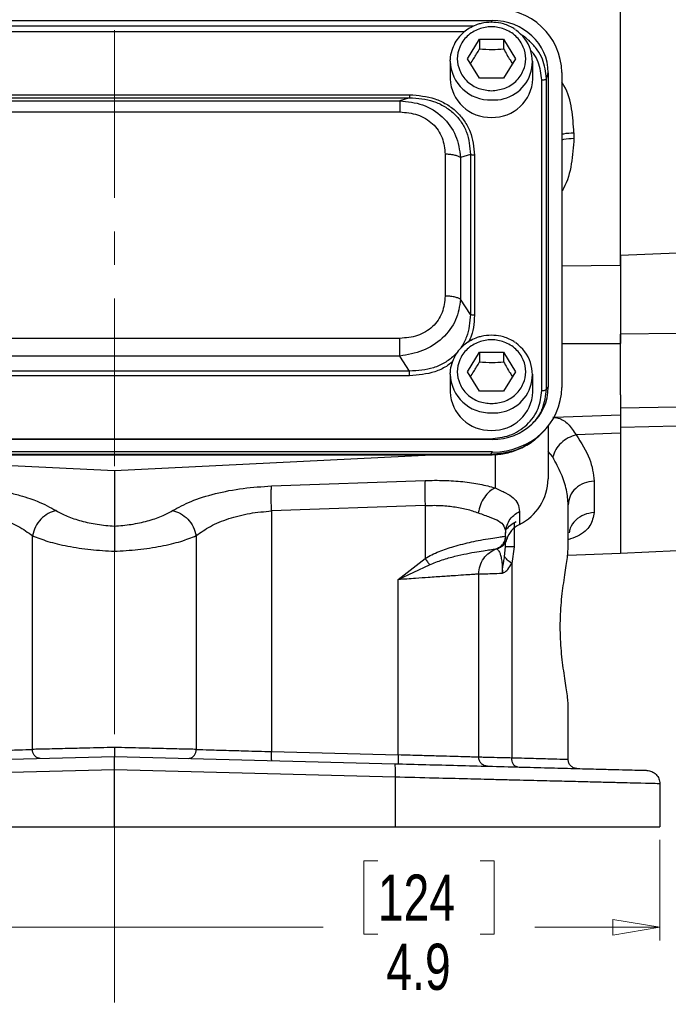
# Model space of a CAD drawing. Header units: inches. Extents: x 0.6 to 16.3, y 0.2 to 11.5.
# Tile 12 of 17: x 12.1 to 14.1, y 4.3 to 7.2. Entities that reach past the tile are written whole.
import ezdxf

# ---------------------------------------------------------------- set-up
doc = ezdxf.new("R2010")
doc.units = ezdxf.units.IN
doc.header["$MEASUREMENT"] = 0
doc.linetypes.add('CENTERX2', pattern=[0.8, 0.5, -0.1, 0.1, -0.1])
doc.styles.add('SLDTEXTSTYLE0', font='TXT', dxfattribs={"width": 0.75})
doc.dimstyles.new('SLDDIMSTYLE1', dxfattribs={"dimtxt": 0.137795, "dimasz": 0.14, "dimexe": 0, "dimexo": 0.0625, "dimgap": 0.034449, "dimtad": 0, "dimdec": 1, "dimlfac": 1.5, "dimrnd": 1e-09, "dimzin": 12, "dimdsep": 46, "dimtxsty": 'SLDTEXTSTYLE0', "dimblk1": 'CLOSED', "dimblk2": 'CLOSED', "dimsah": 1, "dimcen": 0.09, "dimadec": 0, "dimazin": 3, "dimtfac": 1, "dimtdec": 1, "dimtofl": 0, "dimtmove": 0, "dimatfit": 3, "dimldrblk": 'CLOSED', "dimfxl": 0, "dimfrac": 2, "dimtolj": 1, "dimtzin": 12, "dimarcsym": 0})

# ---------------------------------------------------------------- blocks, each defined once
blk = doc.blocks.new('_Closed')
at = {"color": 0, "linetype": 'ByBlock', "lineweight": -2}
for p, q in [((-1, 0.166667), (0, 0)), ((-1, 0.166667), (-1, -0.166667)), ((0, 0), (-1, -0.166667)), ((0, 0), (-1, 0))]:
    blk.add_line(p, q, dxfattribs=at)
blk = doc.blocks.new('_D_11')
at = {"color": 7, "linetype": 'Continuous', "lineweight": 0}
for p, q in [((10.8034, 4.7652), (10.8034, 4.465)), ((14.0567, 4.7652), (14.0567, 4.465)), ((13.2155, 4.7029), (13.1735, 4.7029)), ((13.1735, 4.7029), (13.1735, 4.4841)), ((13.5209, 4.7029), (13.5629, 4.7029)), ((13.5629, 4.7029), (13.5629, 4.4841)), ((10.8034, 4.5044), (13.0526, 4.5044)), ((14.0567, 4.5044), (13.6837, 4.5044)), ((13.1735, 4.4841), (13.2155, 4.4841)), ((13.5629, 4.4841), (13.5209, 4.4841))]:
    blk.add_line(p, q, dxfattribs=at)
at = {"color": 7, "linetype": 'Continuous', "lineweight": 18, "xscale": 0.14, "yscale": 0.14, "rotation": 180.0000000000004}
blk.add_blockref('_Closed', (10.8034, 4.5044, 0.2998), dxfattribs=at)
at = {"color": 7, "linetype": 'Continuous', "lineweight": 18, "xscale": 0.14, "yscale": 0.14}
blk.add_blockref('_Closed', (14.0567, 4.5044, 0.2998), dxfattribs=at)
at = {"color": 7, "linetype": 'Continuous', "lineweight": 18, "char_height": 0.1378, "attachment_point": 1, "style": 'SLDTEXTSTYLE0'}
for s, insert in [('124', (13.2155, 4.6618)), ('4.9', (13.2409, 4.4556))]:
    blk.add_mtext(s, dxfattribs=dict(at, insert=insert))

msp = doc.modelspace()

# ---------------------------------------------------------------- linework, layer by layer
at = {"color": 7, "linetype": 'CENTERX2', "lineweight": 18}
for p, q in [((12.43, 4.2801), (12.43, 10.2084)), ((12.43, 5.6261), (12.43, 4.2801))]:
    msp.add_line(p, q, dxfattribs=at)
at = {"color": 7, "linetype": 'Continuous', "lineweight": 25}
for p, q in [((13.9397, 6.4793), (13.9397, 8.7626)), ((11.3027, 7.2094), (13.5567, 7.2094)), ((13.4827, 7.0953), (13.5187, 7.1535)), ((13.5187, 7.1535), (13.5907, 7.1535)), ((13.5187, 7.1535), (13.5187, 7.1248)), ((13.5907, 7.1535), (13.6267, 7.0953)), ((13.5907, 7.1535), (13.5907, 7.1248)), ((13.4314, 7.0876), (13.4314, 7.092)), ((13.4314, 7.0876), (13.4314, 7.0355)), ((13.5187, 7.037), (13.4827, 7.0953)), ((13.6267, 7.0953), (13.5907, 7.037)), ((13.678, 7.0355), (13.678, 7.0876)), ((13.7184, 7.0362), (13.7241, 7.0531)), ((13.7241, 7.0531), (13.7241, 6.1159)), ((13.764, 7.0543), (13.764, 6.1148)), ((13.5907, 7.037), (13.5187, 7.037)), ((13.7046, 6.1055), (13.7046, 7.032)), ((13.7184, 6.1096), (13.7184, 7.0362)), ((11.549, 6.988), (13.3104, 6.988)), ((11.549, 6.9792), (13.3104, 6.9792)), ((11.5781, 6.9701), (13.2813, 6.9701)), ((13.3104, 6.9792), (13.2813, 6.9701)), ((11.5781, 6.9365), (13.2813, 6.9365)), ((13.8006, 6.8743), (13.8006, 6.858)), ((13.4164, 6.8104), (13.4164, 6.3873)), ((13.4916, 6.8099), (13.4626, 6.8008)), ((13.4626, 6.8008), (13.4626, 6.3777)), ((13.4916, 6.8099), (13.4916, 6.3326)), ((13.5038, 6.8074), (13.5038, 6.3301)), ((13.9397, 6.5097), (14.1081, 6.5163)), ((13.4916, 6.3326), (13.4626, 6.3777)), ((13.2813, 6.2612), (11.5781, 6.2612)), ((14.107, 6.2758), (13.9397, 6.2736)), ((13.9397, 6.0924), (13.9397, 6.2736)), ((13.2813, 6.2085), (11.5781, 6.2085)), ((13.3104, 6.1633), (13.2813, 6.2085)), ((13.4827, 6.1617), (13.5187, 6.2199)), ((13.5187, 6.2199), (13.5907, 6.2199)), ((13.5187, 6.2199), (13.5187, 6.1912)), ((13.5907, 6.2199), (13.6267, 6.1617)), ((13.5907, 6.2199), (13.5907, 6.1912)), ((13.3104, 6.1633), (11.549, 6.1633)), ((13.3104, 6.1495), (11.549, 6.1495)), ((13.4314, 6.154), (13.4314, 6.1584)), ((13.4314, 6.154), (13.4314, 6.102)), ((13.5187, 6.1035), (13.4827, 6.1617)), ((13.6267, 6.1617), (13.5907, 6.1035)), ((13.678, 6.102), (13.678, 6.154)), ((13.7184, 6.1096), (13.7241, 6.1159)), ((13.5907, 6.1035), (13.5187, 6.1035)), ((13.9397, 6.0924), (13.9397, 6.0331)), ((13.9397, 6.0543), (14.107, 6.0573)), ((13.7413, 6.0262), (13.9397, 6.0331)), ((13.7234, 5.9992), (13.7234, 5.8418)), ((14.1081, 5.9998), (13.9397, 5.9956)), ((13.9397, 5.9956), (13.9397, 5.9765)), ((13.7076, 5.9813), (13.7152, 5.9896)), ((13.9397, 5.978), (13.807, 5.9733)), ((13.9397, 5.978), (13.9397, 5.6203)), ((13.5567, 5.9596), (11.3027, 5.9596)), ((11.3084, 5.962), (13.5509, 5.962)), ((13.5579, 5.9223), (11.3015, 5.9223)), ((13.5509, 5.9147), (11.3084, 5.9147)), ((11.3084, 5.9137), (13.5509, 5.9137)), ((11.4828, 5.9137), (12.43, 5.8674)), ((12.43, 5.8674), (13.3772, 5.9137)), ((13.5579, 5.9223), (13.5509, 5.9147)), ((12.43, 5.8674), (12.43, 5.701)), ((12.8987, 5.8209), (13.3566, 5.8374)), ((13.8606, 5.8356), (13.8606, 5.7416)), ((13.3566, 5.7628), (12.8987, 5.7463)), ((13.3566, 5.7628), (13.3566, 5.605)), ((13.7834, 5.6363), (13.7834, 5.7643)), ((12.8987, 5.7463), (12.8987, 5.0286)), ((13.6378, 5.745), (13.6378, 5.7058)), ((12.1856, 5.0351), (12.1856, 5.6727)), ((12.6744, 5.6727), (12.6744, 5.0351)), ((13.5967, 5.6713), (13.5966, 5.6713)), ((13.5967, 5.6713), (13.5967, 5.6797)), ((13.5967, 5.669), (13.5967, 5.6713)), ((13.5939, 5.6103), (13.5967, 5.6393)), ((13.5967, 5.6393), (13.5967, 5.6564)), ((13.6224, 5.6393), (13.6153, 5.5899)), ((13.57, 5.6336), (13.57, 5.6336)), ((13.5718, 5.6342), (13.574, 5.6349)), ((13.574, 5.6349), (13.5748, 5.6351)), ((13.5748, 5.6351), (13.5767, 5.6358)), ((13.5767, 5.6358), (13.5767, 5.6362)), ((13.7819, 5.6148), (13.9397, 5.6203)), ((13.9397, 5.6209), (14.1081, 5.6283)), ((13.2766, 5.5416), (13.3566, 5.605)), ((13.2766, 5.5416), (13.3698, 5.586)), ((13.6153, 5.5899), (13.6153, 5.0094)), ((13.5167, 5.0117), (13.5167, 5.5582)), ((13.2766, 5.0187), (13.2766, 5.5416)), ((13.7834, 5.0047), (13.7834, 5.1661)), ((12.8987, 5.0286), (13.2766, 5.0187)), ((11.5941, 4.9923), (12.43, 5.0142)), ((12.43, 5.0142), (13.2659, 4.9923)), ((12.43, 4.9742), (11.5931, 4.9523)), ((13.267, 4.9523), (12.43, 4.9742)), ((12.43, 4.8045), (12.43, 4.9742)), ((13.267, 4.9523), (13.267, 4.8045)), ((14.0567, 4.9326), (14.0567, 4.8045)), ((11.5931, 4.8045), (12.43, 4.8045)), ((12.43, 4.8045), (13.267, 4.8045)), ((13.267, 4.8045), (14.0567, 4.8045))]:
    msp.add_line(p, q, dxfattribs=at)
at = {"color": 8, "linetype": 'Continuous', "lineweight": 25}
for p, q in [((13.5548, 7.2039), (13.5567, 7.2094)), ((13.5018, 7.1925), (11.3577, 7.1925)), ((13.474, 7.1755), (11.3844, 7.1755)), ((13.764, 6.4775), (13.9397, 6.4793)), ((13.764, 6.2458), (13.9397, 6.2458)), ((13.5509, 5.9144), (13.5509, 5.9147)), ((13.5654, 5.9152), (13.5654, 5.8153)), ((13.7372, 5.9077), (13.7234, 5.9241)), ((13.6224, 5.7113), (13.6224, 5.6393)), ((13.6001, 5.6622), (13.5998, 5.6629))]:
    msp.add_line(p, q, dxfattribs=at)
at = {"color": 7, "linetype": 'Continuous', "lineweight": 25}
for centre, radius, start, end in [((13.5621, 7.0867), 0.1144, 266.2876, 55.5375), ((13.5507, 7.0398), 0.1194, 182.035, 271.8998), ((13.5586, 7.0398), 0.1194, 268.1002, 357.965), ((13.5621, 6.1531), 0.1144, 266.2876, 55.5375), ((13.5507, 6.1062), 0.1194, 182.035, 271.8998), ((13.5586, 6.1062), 0.1194, 268.1002, 357.965), ((13.569, 5.844), 0.1543, 296.448, 359.1655), ((13.6721, 5.6381), 0.0759, 116.9064, 161.5208)]:
    msp.add_arc(centre, radius, start, end, dxfattribs=at)
at = {"color": 8, "linetype": 'Continuous', "lineweight": 25}
for centre in [(13.5507, 7.0919), (13.5507, 6.1583)]:
    msp.add_arc(centre, 0.1194, 182.035, 271.8998, dxfattribs=at)
at = {"color": 7, "linetype": 'Continuous', "lineweight": 25}
for centre, major_axis, start_param, end_param in [((13.5514, 7.0483), (0.2087, 0.0437), 6.091166, 7.631805), ((13.5514, 7.0483), (0.1694, 0.0355), 6.091166, 7.631805), ((13.5514, 6.1207), (0.1694, -0.0355), 4.934566, 6.475204), ((13.5514, 6.1207), (0.2087, -0.0437), 4.934566, 6.475204)]:
    msp.add_ellipse(centre, major_axis=major_axis, ratio=0.927683, start_param=start_param, end_param=end_param, dxfattribs=at)
for points, knots in [([(13.5547, 7.2042), (13.5444, 7.2035), (13.5299, 7.2026), (13.5096, 7.1965), (13.493, 7.1892), (13.475, 7.1774), (13.4586, 7.1619), (13.4447, 7.1424), (13.4354, 7.1194), (13.4309, 7.102), (13.4316, 7.0927), (13.4317, 7.0921)], [0, 0, 0, 0, 0.164158, 0.230072, 0.339584, 0.453897, 0.577369, 0.707803, 0.844973, 0.989341, 1, 1, 1, 1]), ([(13.6259, 7.1821), (13.6227, 7.1844), (13.6145, 7.1903), (13.5996, 7.1965), (13.5792, 7.2027), (13.564, 7.2036), (13.5547, 7.2042)], [0, 0, 0, 0, 0.1565897, 0.4050714, 0.6338536, 1, 1, 1, 1]), ([(13.5547, 7), (13.5419, 7.0013), (13.5221, 7.0033), (13.4984, 7.0151), (13.482, 7.0274), (13.4688, 7.0427), (13.4565, 7.0649), (13.4502, 7.0953), (13.4565, 7.1257), (13.4688, 7.1478), (13.482, 7.1631), (13.4984, 7.1754), (13.5221, 7.1869), (13.5547, 7.1928), (13.5873, 7.1869), (13.611, 7.1754), (13.6273, 7.1631), (13.6406, 7.1478), (13.6529, 7.1257), (13.6591, 7.0953), (13.6529, 7.0649), (13.6406, 7.0427), (13.6273, 7.0274), (13.611, 7.0151), (13.5873, 7.0033), (13.5675, 7.0013), (13.5547, 7)], [0, 0, 0, 0, 0.059864, 0.09209, 0.125, 0.15791, 0.190136, 0.25, 0.309864, 0.34209, 0.375, 0.40791, 0.440136, 0.5, 0.559864, 0.59209, 0.625, 0.65791, 0.690136, 0.75, 0.809864, 0.84209, 0.875, 0.90791, 0.940136, 1, 1, 1, 1]), ([(13.4918, 7.0805), (13.4952, 7.0854), (13.5042, 7.0986), (13.5131, 7.1148), (13.5187, 7.1248)], [0, 0, 0, 0, 0.376375, 1, 1, 1, 1]), ([(13.5187, 7.1248), (13.5315, 7.1238), (13.5556, 7.1218), (13.5795, 7.1239), (13.5907, 7.1248)], [0, 0, 0, 0, 0.534747, 1, 1, 1, 1]), ([(13.5907, 7.1248), (13.5971, 7.1132), (13.6061, 7.0971), (13.615, 7.0841), (13.6175, 7.0804)], [0, 0, 0, 0, 0.718831, 1, 1, 1, 1]), ([(13.2813, 6.9701), (13.3044, 6.9676), (13.3511, 6.9626), (13.411, 6.9247), (13.4523, 6.8681), (13.4592, 6.8231), (13.4626, 6.8008)], [0, 0, 0, 0, 0.247517, 0.5, 0.752483, 1, 1, 1, 1]), ([(13.3104, 6.988), (13.3361, 6.9859), (13.3747, 6.9827), (13.4207, 6.9609), (13.4508, 6.9385), (13.4747, 6.9104), (13.498, 6.8675), (13.5015, 6.8314), (13.5038, 6.8074)], [0, 0, 0, 0, 0.250072, 0.375279, 0.5, 0.624721, 0.749928, 1, 1, 1, 1]), ([(13.3104, 6.9792), (13.3347, 6.9773), (13.3713, 6.9745), (13.4149, 6.954), (13.4431, 6.9332), (13.4654, 6.9069), (13.4871, 6.8664), (13.4898, 6.8325), (13.4916, 6.8099)], [0, 0, 0, 0, 0.251011, 0.37739, 0.5, 0.622613, 0.748989, 1, 1, 1, 1]), ([(13.2813, 6.9365), (13.2993, 6.935), (13.3263, 6.9328), (13.3584, 6.9176), (13.3794, 6.902), (13.3961, 6.8824), (13.4124, 6.8524), (13.4148, 6.8272), (13.4164, 6.8104)], [0, 0, 0, 0, 0.250062, 0.37621, 0.5, 0.623853, 0.749938, 1, 1, 1, 1]), ([(13.9397, 6.5097), (13.9397, 6.4938), (13.9397, 6.4617), (13.9397, 6.4083), (13.9397, 6.3525), (13.9397, 6.3073), (13.9397, 6.281), (13.9397, 6.2736)], [0, 0, 0, 0, 0.224019, 0.454541, 0.678559, 0.909062, 1, 1, 1, 1]), ([(13.9397, 6.4793), (13.9397, 6.4619), (13.9397, 6.427), (13.9397, 6.3683), (13.9397, 6.3072), (13.9397, 6.2663), (13.9397, 6.2458)], [0, 0, 0, 0, 0.25, 0.5, 0.75, 1, 1, 1, 1]), ([(13.4164, 6.3873), (13.4148, 6.3705), (13.4124, 6.3453), (13.3961, 6.3153), (13.3794, 6.2957), (13.3584, 6.2801), (13.3263, 6.2649), (13.2993, 6.2627), (13.2813, 6.2612)], [0, 0, 0, 0, 0.250062, 0.37621, 0.5, 0.623853, 0.749938, 1, 1, 1, 1]), ([(13.4626, 6.3777), (13.4592, 6.3568), (13.4523, 6.3147), (13.411, 6.2594), (13.3511, 6.2202), (13.3044, 6.2124), (13.2813, 6.2085)], [0, 0, 0, 0, 0.247517, 0.5, 0.752483, 1, 1, 1, 1]), ([(13.4916, 6.3326), (13.4898, 6.3096), (13.4871, 6.2752), (13.4654, 6.2344), (13.4431, 6.208), (13.4149, 6.1872), (13.3713, 6.1671), (13.3347, 6.1648), (13.3104, 6.1633)], [0, 0, 0, 0, 0.251011, 0.37739, 0.5, 0.622613, 0.748989, 1, 1, 1, 1]), ([(13.5547, 6.2706), (13.5444, 6.2699), (13.5299, 6.269), (13.5096, 6.2629), (13.493, 6.2557), (13.475, 6.2439), (13.4586, 6.2283), (13.4447, 6.2088), (13.4354, 6.1858), (13.4309, 6.1684), (13.4316, 6.1592), (13.4317, 6.1585)], [0, 0, 0, 0, 0.164158, 0.2300718, 0.3395843, 0.4538968, 0.5773688, 0.7078033, 0.8449732, 0.9893411, 1, 1, 1, 1]), ([(13.5547, 6.0665), (13.5419, 6.0677), (13.5221, 6.0697), (13.4984, 6.0816), (13.482, 6.0938), (13.4688, 6.1091), (13.4565, 6.1313), (13.4502, 6.1617), (13.4565, 6.1921), (13.4688, 6.2143), (13.482, 6.2295), (13.4984, 6.2419), (13.5221, 6.2534), (13.5547, 6.2592), (13.5873, 6.2534), (13.611, 6.2419), (13.6273, 6.2295), (13.6406, 6.2143), (13.6529, 6.1921), (13.6591, 6.1617), (13.6529, 6.1313), (13.6406, 6.1091), (13.6273, 6.0938), (13.611, 6.0816), (13.5873, 6.0697), (13.5675, 6.0677), (13.5547, 6.0665)], [0, 0, 0, 0, 0.0598642, 0.0920902, 0.125, 0.1579098, 0.1901358, 0.25, 0.3098642, 0.3420902, 0.375, 0.4079098, 0.4401358, 0.5, 0.5598642, 0.5920902, 0.625, 0.6579098, 0.6901358, 0.75, 0.8098642, 0.8420902, 0.875, 0.9079098, 0.9401358, 1, 1, 1, 1]), ([(13.6259, 6.2485), (13.6227, 6.2508), (13.6145, 6.2567), (13.5996, 6.2629), (13.5792, 6.2692), (13.564, 6.27), (13.5547, 6.2706)], [0, 0, 0, 0, 0.15659, 0.405071, 0.633854, 1, 1, 1, 1]), ([(13.4918, 6.1469), (13.4952, 6.1518), (13.5042, 6.1651), (13.5131, 6.1812), (13.5187, 6.1912)], [0, 0, 0, 0, 0.376375, 1, 1, 1, 1]), ([(13.5187, 6.1912), (13.5315, 6.1902), (13.5556, 6.1882), (13.5795, 6.1903), (13.5907, 6.1912)], [0, 0, 0, 0, 0.534747, 1, 1, 1, 1]), ([(13.5907, 6.1912), (13.5971, 6.1796), (13.6061, 6.1635), (13.615, 6.1505), (13.6175, 6.1468)], [0, 0, 0, 0, 0.718831, 1, 1, 1, 1]), ([(13.5509, 5.962), (13.5704, 5.9639), (13.6003, 5.9668), (13.6361, 5.9846), (13.6607, 6.003), (13.6804, 6.0259), (13.6994, 6.0594), (13.7025, 6.0873), (13.7046, 6.1055)], [0, 0, 0, 0, 0.240853, 0.369278, 0.5, 0.630722, 0.759147, 1, 1, 1, 1]), ([(13.9397, 6.0367), (13.9397, 6.0369), (13.9397, 6.0381), (13.9397, 6.0293), (13.9397, 6.0106), (13.9397, 5.9889), (13.9397, 5.978)], [0, 0, 0, 0, 0.0550248, 0.3700167, 0.6850077, 1, 1, 1, 1]), ([(13.9397, 6.0331), (13.9397, 6.0254), (13.9397, 6.0147), (13.9397, 5.9999), (13.9397, 5.9956)], [0, 0, 0, 0, 0.713429, 1, 1, 1, 1]), ([(13.5509, 5.9138), (13.5651, 5.9146), (13.594, 5.9161), (13.6361, 5.9294), (13.6757, 5.9505), (13.697, 5.9711), (13.7077, 5.9815)], [0, 0, 0, 0, 0.240515, 0.489269, 0.743239, 1, 1, 1, 1]), ([(13.7035, 5.9781), (13.7012, 5.9754), (13.6903, 5.9624), (13.6646, 5.9447), (13.6172, 5.9205), (13.577, 5.917), (13.5509, 5.9147)], [0, 0, 0, 0, 0.064824, 0.305782, 0.550333, 1, 1, 1, 1]), ([(13.807, 5.9733), (13.7989, 5.9707), (13.7828, 5.9653), (13.7617, 5.9495), (13.7451, 5.9298), (13.7398, 5.915), (13.7372, 5.9077)], [0, 0, 0, 0, 0.249997, 0.499993, 0.749996, 1, 1, 1, 1]), ([(13.807, 5.9733), (13.8224, 5.9492), (13.8531, 5.901), (13.8581, 5.8574), (13.8606, 5.8356)], [0, 0, 0, 0, 0.5007518, 1, 1, 1, 1]), ([(13.7834, 5.7643), (13.7823, 5.7792), (13.7801, 5.8089), (13.7643, 5.8573), (13.7463, 5.8908), (13.7372, 5.9077)], [0, 0, 0, 0, 0.329707, 0.661662, 1, 1, 1, 1]), ([(11.9613, 5.8209), (11.9708, 5.8204), (11.9898, 5.8196), (12.0182, 5.8171), (12.0413, 5.8144), (12.0592, 5.8118), (12.0722, 5.8097), (12.0849, 5.8075), (12.0975, 5.8051), (12.1191, 5.8005), (12.1467, 5.7936), (12.1765, 5.7842), (12.2158, 5.7699), (12.239, 5.757), (12.2565, 5.7473)], [0, 0, 0, 0, 0.080191, 0.160755, 0.241533, 0.279738, 0.317885, 0.356041, 0.394274, 0.432648, 0.55699, 0.661672, 0.745679, 1, 1, 1, 1]), ([(12.6036, 5.7473), (12.6209, 5.7569), (12.6558, 5.7761), (12.7292, 5.7989), (12.812, 5.8153), (12.8703, 5.819), (12.8987, 5.8209)], [0, 0, 0, 0, 0.251919, 0.508037, 0.759698, 1, 1, 1, 1]), ([(13.3566, 5.8374), (13.3757, 5.8377), (13.4141, 5.8383), (13.4695, 5.8343), (13.5214, 5.827), (13.5508, 5.8192), (13.5654, 5.8153)], [0, 0, 0, 0, 0.246357, 0.496982, 0.74919, 1, 1, 1, 1]), ([(13.5654, 5.8153), (13.5596, 5.8121), (13.5479, 5.8057), (13.5328, 5.7877), (13.5209, 5.7655), (13.5172, 5.7489), (13.5153, 5.7407)], [0, 0, 0, 0, 0.250006, 0.499998, 0.750005, 1, 1, 1, 1]), ([(13.5654, 5.8153), (13.5763, 5.8102), (13.5988, 5.7999), (13.6209, 5.7859), (13.6353, 5.7686), (13.6369, 5.7529), (13.6378, 5.745)], [0, 0, 0, 0, 0.231639, 0.476918, 0.734744, 1, 1, 1, 1]), ([(13.3566, 5.7628), (13.3712, 5.7631), (13.4004, 5.7637), (13.4422, 5.7597), (13.4817, 5.7524), (13.5039, 5.7446), (13.5153, 5.7407)], [0, 0, 0, 0, 0.2463996, 0.4948313, 0.7420557, 1, 1, 1, 1]), ([(11.9613, 5.7463), (11.9831, 5.7444), (12.0276, 5.7406), (12.0902, 5.7243), (12.1459, 5.7016), (12.1723, 5.6824), (12.1856, 5.6727)], [0, 0, 0, 0, 0.237644, 0.48658, 0.739641, 1, 1, 1, 1]), ([(12.2565, 5.7473), (12.2484, 5.745), (12.2322, 5.7404), (12.2104, 5.7227), (12.1932, 5.6994), (12.1882, 5.6816), (12.1856, 5.6727)], [0, 0, 0, 0, 0.249994, 0.499977, 0.749985, 1, 1, 1, 1]), ([(12.2565, 5.7473), (12.2669, 5.7415), (12.2876, 5.73), (12.3303, 5.7161), (12.3783, 5.7057), (12.4128, 5.7025), (12.43, 5.701)], [0, 0, 0, 0, 0.2559, 0.507701, 0.75543, 1, 1, 1, 1]), ([(12.43, 5.701), (12.4469, 5.7025), (12.4815, 5.7056), (12.5298, 5.7161), (12.5726, 5.73), (12.5933, 5.7416), (12.6036, 5.7473)], [0, 0, 0, 0, 0.240965, 0.492289, 0.747829, 1, 1, 1, 1]), ([(12.6036, 5.7473), (12.6117, 5.745), (12.6279, 5.7404), (12.6496, 5.7227), (12.6668, 5.6994), (12.6719, 5.6816), (12.6744, 5.6727)], [0, 0, 0, 0, 0.249994, 0.499976, 0.749984, 1, 1, 1, 1]), ([(12.6744, 5.6727), (12.6875, 5.6822), (12.7139, 5.7014), (12.7695, 5.7242), (12.8325, 5.7406), (12.8771, 5.7444), (12.8987, 5.7463)], [0, 0, 0, 0, 0.25601, 0.513417, 0.763374, 1, 1, 1, 1]), ([(13.5153, 5.7407), (13.5274, 5.7363), (13.5517, 5.7275), (13.5774, 5.7171), (13.5939, 5.7028), (13.5957, 5.6875), (13.5967, 5.6797)], [0, 0, 0, 0, 0.247971, 0.49533, 0.745303, 1, 1, 1, 1]), ([(12.43, 5.701), (12.43, 5.6986), (12.43, 5.692), (12.43, 5.674), (12.43, 5.6497), (12.43, 5.6336), (12.43, 5.6261)], [0, 0, 0, 0, 0.172962, 0.499333, 0.767222, 1, 1, 1, 1]), ([(12.1856, 5.6727), (12.2001, 5.6669), (12.2293, 5.655), (12.2898, 5.6409), (12.3579, 5.6305), (12.4063, 5.6276), (12.43, 5.6261)], [0, 0, 0, 0, 0.249403, 0.504238, 0.757139, 1, 1, 1, 1]), ([(12.43, 5.6261), (12.4537, 5.6276), (12.5021, 5.6305), (12.5702, 5.6409), (12.6307, 5.655), (12.6599, 5.6669), (12.6744, 5.6727)], [0, 0, 0, 0, 0.242859, 0.495762, 0.750597, 1, 1, 1, 1]), ([(13.3566, 5.605), (13.3632, 5.6087), (13.3769, 5.6164), (13.3983, 5.6256), (13.4205, 5.6338), (13.4441, 5.6412), (13.4697, 5.6482), (13.4964, 5.6544), (13.525, 5.6601), (13.5535, 5.665), (13.577, 5.6685), (13.5928, 5.6707), (13.5954, 5.6711), (13.5966, 5.6713)], [0, 0, 0, 0, 0.05804, 0.121656, 0.181764, 0.245538, 0.323978, 0.407603, 0.496572, 0.617574, 0.748497, 0.871284, 1, 1, 1, 1]), ([(13.57, 5.6336), (13.5742, 5.6355), (13.5825, 5.6395), (13.5909, 5.6496), (13.5958, 5.6604), (13.5964, 5.6677), (13.5966, 5.6713)], [0, 0, 0, 0, 0.2797701, 0.5595366, 0.779763, 1, 1, 1, 1]), ([(13.6001, 5.6622), (13.5993, 5.6594), (13.5976, 5.6538), (13.5926, 5.6463), (13.5856, 5.6398), (13.5797, 5.6371), (13.5767, 5.6358)], [0, 0, 0, 0, 0.25192, 0.503164, 0.752496, 1, 1, 1, 1]), ([(13.594, 5.6567), (13.5941, 5.6569), (13.595, 5.6587), (13.5959, 5.6621), (13.5962, 5.6649), (13.5963, 5.6662)], [0, 0, 0, 0, 0.055567, 0.568, 1, 1, 1, 1]), ([(13.3698, 5.586), (13.3825, 5.5911), (13.4081, 5.6014), (13.4586, 5.6149), (13.5141, 5.6258), (13.5602, 5.6322), (13.5667, 5.6331), (13.57, 5.6336)], [0, 0, 0, 0, 0.122769, 0.248293, 0.500131, 0.750864, 1, 1, 1, 1]), ([(13.57, 5.6336), (13.5705, 5.6333), (13.5715, 5.6328), (13.5771, 5.627), (13.5816, 5.6153), (13.5846, 5.6024), (13.5863, 5.5867), (13.587, 5.5722), (13.5871, 5.5646), (13.5871, 5.5608)], [0, 0, 0, 0, 0.283842, 0.551774, 0.675697, 0.791595, 0.898594, 0.949597, 1, 1, 1, 1]), ([(13.5871, 5.5608), (13.5871, 5.5608), (13.5871, 5.5608), (13.5871, 5.5608), (13.5871, 5.5608), (13.5871, 5.5608), (13.5871, 5.5608), (13.5871, 5.5608), (13.5871, 5.5608), (13.5871, 5.5608), (13.5871, 5.5608), (13.5871, 5.5609), (13.5871, 5.5611), (13.5871, 5.5618), (13.5871, 5.5626), (13.5871, 5.5633), (13.5871, 5.5635), (13.5871, 5.5639), (13.5871, 5.5646), (13.5872, 5.5658), (13.5872, 5.5675), (13.5874, 5.5699), (13.5877, 5.5734), (13.5883, 5.5784), (13.5894, 5.5857), (13.5914, 5.5967), (13.593, 5.6051), (13.5939, 5.6103)], [0, 0, 0, 0, 0.000387, 0.000578, 0.000598, 0.000604, 0.00061, 0.000616, 0.000623, 0.000645, 0.000834, 0.001712, 0.0032, 0.013797, 0.042063, 0.050351, 0.053046, 0.057814, 0.07301, 0.095051, 0.126704, 0.171959, 0.236771, 0.330288, 0.467535, 0.67471, 1, 1, 1, 1]), ([(13.6153, 5.5899), (13.6101, 5.5936), (13.5998, 5.6009), (13.5959, 5.6072), (13.5939, 5.6103)], [0, 0, 0, 0, 0.499995, 1, 1, 1, 1]), ([(13.7834, 5.1661), (13.7834, 5.1661), (13.7834, 5.1766), (13.7802, 5.2039), (13.7709, 5.2601), (13.7622, 5.3275), (13.7586, 5.4012), (13.7622, 5.475), (13.7708, 5.5421), (13.7807, 5.5993), (13.7825, 5.624), (13.7834, 5.6363)], [0, 0, 0, 0, 0.000001, 0.126038, 0.251233, 0.375846, 0.499996, 0.624157, 0.748767, 0.873963, 1, 1, 1, 1]), ([(13.5871, 5.5608), (13.5886, 5.5613), (13.5944, 5.5629), (13.6048, 5.5723), (13.6116, 5.5836), (13.6153, 5.5899)], [0, 0, 0, 0, 0.139884, 0.52827, 1, 1, 1, 1]), ([(13.5167, 5.5582), (13.5159, 5.5581), (13.5142, 5.558), (13.5007, 5.557), (13.4789, 5.5555), (13.4538, 5.5538), (13.4304, 5.5522), (13.4113, 5.5509), (13.3898, 5.5494), (13.3623, 5.5475), (13.3247, 5.5449), (13.2939, 5.5428), (13.2766, 5.5416)], [0, 0, 0, 0, 0.1200646, 0.2433214, 0.3697878, 0.49948, 0.5598386, 0.6232342, 0.6896676, 0.7591393, 0.8642527, 1, 1, 1, 1]), ([(13.5167, 5.5582), (13.5175, 5.5582), (13.5192, 5.5583), (13.5329, 5.5588), (13.5546, 5.5596), (13.5762, 5.5604), (13.5871, 5.5608)], [0, 0, 0, 0, 0.241763, 0.489012, 0.741755, 1, 1, 1, 1]), ([(11.9613, 5.0286), (11.9842, 5.0292), (12.0284, 5.0305), (12.0914, 5.0323), (12.1461, 5.0339), (12.1728, 5.0347), (12.1856, 5.0351)], [0, 0, 0, 0, 0.260509, 0.502439, 0.76073, 1, 1, 1, 1]), ([(12.43, 5.0409), (12.402, 5.0402), (12.3537, 5.0391), (12.2859, 5.0374), (12.229, 5.0361), (12.1996, 5.0354), (12.1856, 5.0351)], [0, 0, 0, 0, 0.290776, 0.49998, 0.761252, 1, 1, 1, 1]), ([(12.2085, 5.0084), (12.2052, 5.0088), (12.1986, 5.0097), (12.191, 5.0168), (12.1865, 5.0257), (12.1859, 5.0319), (12.1856, 5.0351)], [0, 0, 0, 0, 0.279601, 0.55921, 0.779581, 1, 1, 1, 1]), ([(12.6744, 5.0351), (12.6604, 5.0354), (12.631, 5.0361), (12.5742, 5.0374), (12.5063, 5.0391), (12.4581, 5.0402), (12.43, 5.0409)], [0, 0, 0, 0, 0.238746, 0.50002, 0.709221, 1, 1, 1, 1]), ([(12.43, 5.0409), (12.43, 5.0386), (12.43, 5.0343), (12.43, 5.0284), (12.43, 5.0235), (12.43, 5.0187), (12.43, 5.0149), (12.43, 5.0144), (12.43, 5.0142)], [0, 0, 0, 0, 0.160812, 0.311465, 0.451973, 0.582255, 0.811305, 1, 1, 1, 1]), ([(12.6515, 5.0084), (12.6548, 5.0088), (12.6614, 5.0097), (12.669, 5.0168), (12.6735, 5.0257), (12.6741, 5.0319), (12.6744, 5.0351)], [0, 0, 0, 0, 0.279616, 0.55921, 0.779619, 1, 1, 1, 1]), ([(12.6744, 5.0351), (12.6872, 5.0347), (12.714, 5.0339), (12.7657, 5.0324), (12.8282, 5.0306), (12.8722, 5.0293), (12.8987, 5.0286)], [0, 0, 0, 0, 0.23784, 0.500044, 0.698604, 1, 1, 1, 1]), ([(12.43, 4.9742), (12.43, 4.9795), (12.43, 4.99), (12.43, 5.003), (12.43, 5.0103), (12.43, 5.0137), (12.43, 5.014), (12.43, 5.0142)], [0, 0, 0, 0, 0.250714, 0.499136, 0.734643, 0.863714, 1, 1, 1, 1]), ([(13.5167, 5.0117), (13.5159, 5.0117), (13.5142, 5.0118), (13.5007, 5.0122), (13.4789, 5.0128), (13.4488, 5.0137), (13.4111, 5.0148), (13.3746, 5.0158), (13.3407, 5.0168), (13.3108, 5.0177), (13.2886, 5.0183), (13.2766, 5.0187)], [0, 0, 0, 0, 0.120191, 0.243561, 0.370113, 0.499848, 0.623463, 0.75913, 0.825792, 0.906085, 1, 1, 1, 1]), ([(13.6153, 5.0094), (13.6, 5.0097), (13.5699, 5.0104), (13.5394, 5.0112), (13.5201, 5.0116), (13.5178, 5.0117), (13.5167, 5.0117)], [0, 0, 0, 0, 0.261981, 0.515974, 0.761979, 1, 1, 1, 1]), ([(13.6323, 4.9827), (13.6297, 4.9833), (13.6246, 4.9844), (13.619, 4.9915), (13.6158, 5.0003), (13.6154, 5.0063), (13.6153, 5.0094)], [0, 0, 0, 0, 0.27962, 0.559248, 0.779602, 1, 1, 1, 1]), ([(13.7834, 5.0047), (13.7812, 5.0048), (13.777, 5.0049), (13.7428, 5.0059), (13.6906, 5.0073), (13.6408, 5.0087), (13.6153, 5.0094)], [0, 0, 0, 0, 0.2481, 0.499972, 0.743513, 1, 1, 1, 1]), ([(13.2659, 4.9923), (13.2971, 4.9915), (13.3605, 4.9898), (13.4547, 4.9874), (13.5483, 4.9849), (13.639, 4.9825), (13.7244, 4.9803), (13.8015, 4.9783), (13.8687, 4.9765), (13.9242, 4.9751), (13.9669, 4.974), (13.9966, 4.9732), (14.0145, 4.9727), (14.0167, 4.9727), (14.0177, 4.9726)], [0, 0, 0, 0, 0.0780321, 0.1583142, 0.2407101, 0.326281, 0.4127917, 0.5000535, 0.5873012, 0.6738003, 0.7593637, 0.8417273, 0.9219894, 1, 1, 1, 1]), ([(14.0567, 4.9326), (14.054, 4.9327), (14.0486, 4.9328), (14.0117, 4.9338), (13.9691, 4.9348), (13.9294, 4.9358), (13.8825, 4.937), (13.8374, 4.9381), (13.7973, 4.9391), (13.7643, 4.9399), (13.7288, 4.9408), (13.6907, 4.9418), (13.6501, 4.9428), (13.6069, 4.9438), (13.5516, 4.9452), (13.4779, 4.9471), (13.3796, 4.9495), (13.3064, 4.9513), (13.267, 4.9523)], [0, 0, 0, 0, 0.120113, 0.243403, 0.306312, 0.370018, 0.434521, 0.499823, 0.533929, 0.569023, 0.605105, 0.642174, 0.680232, 0.719276, 0.759309, 0.825921, 0.906154, 1, 1, 1, 1])]:
    msp.add_open_spline(points, degree=3, knots=knots, dxfattribs=at)
at = {"color": 8, "linetype": 'Continuous', "lineweight": 25}
for points, knots in [([(13.7184, 7.0362), (13.7161, 7.0558), (13.7126, 7.0862), (13.6918, 7.1226), (13.67, 7.1468), (13.653, 7.1617), (13.6426, 7.1667), (13.6423, 7.1669)], [0, 0, 0, 0, 0.380262, 0.586677, 0.789909, 0.993148, 1, 1, 1, 1]), ([(13.7046, 7.032), (13.7024, 7.0501), (13.6991, 7.0778), (13.6841, 7.1063), (13.6751, 7.1163), (13.6727, 7.1189)], [0, 0, 0, 0, 0.5799974, 0.8892566, 1, 1, 1, 1]), ([(13.8006, 6.8743), (13.7989, 6.8981), (13.7957, 6.9456), (13.7821, 6.998), (13.7663, 7.0224), (13.764, 7.0259)], [0, 0, 0, 0, 0.460326, 0.921518, 1, 1, 1, 1]), ([(13.764, 6.87), (13.7662, 6.8706), (13.7766, 6.8735), (13.79, 6.874), (13.8006, 6.8743)], [0, 0, 0, 0, 0.213793, 1, 1, 1, 1]), ([(13.8006, 6.858), (13.7987, 6.8323), (13.795, 6.781), (13.7808, 6.7272), (13.7658, 6.7021), (13.764, 6.6991)], [0, 0, 0, 0, 0.466755, 0.935839, 1, 1, 1, 1]), ([(13.764, 6.8536), (13.7662, 6.8542), (13.7766, 6.8572), (13.79, 6.8576), (13.8006, 6.858)], [0, 0, 0, 0, 0.213793, 1, 1, 1, 1]), ([(13.5038, 6.3301), (13.5024, 6.3057), (13.5009, 6.2776), (13.4873, 6.2532), (13.4855, 6.25)], [0, 0, 0, 0, 0.867957, 1, 1, 1, 1]), ([(13.4384, 6.1914), (13.4324, 6.1866), (13.4167, 6.1741), (13.3744, 6.1551), (13.336, 6.1518), (13.3104, 6.1495)], [0, 0, 0, 0, 0.170349, 0.447152, 1, 1, 1, 1]), ([(13.6779, 6.0083), (13.6823, 6.0131), (13.6943, 6.026), (13.7124, 6.0593), (13.716, 6.0898), (13.7184, 6.1096)], [0, 0, 0, 0, 0.172998, 0.463963, 1, 1, 1, 1]), ([(13.738, 6.0261), (13.7434, 6.0254), (13.7608, 6.0232), (13.7848, 6.0076), (13.7995, 5.9848), (13.807, 5.9733)], [0, 0, 0, 0, 0.178996, 0.584143, 1, 1, 1, 1]), ([(13.8606, 5.7416), (13.8579, 5.7282), (13.8527, 5.7014), (13.824, 5.675), (13.793, 5.6639), (13.7834, 5.6605)], [0, 0, 0, 0, 0.408352, 0.817157, 1, 1, 1, 1]), ([(13.8606, 5.7416), (13.8503, 5.7402), (13.8299, 5.7373), (13.8048, 5.7198), (13.7892, 5.7), (13.7871, 5.686), (13.7864, 5.6815)], [0, 0, 0, 0, 0.288259, 0.576518, 0.864778, 1, 1, 1, 1])]:
    msp.add_open_spline(points, degree=3, knots=knots, dxfattribs=at)
at = {"color": 7, "linetype": 'Continuous', "lineweight": 25}
for points in [[(13.7046, 7.032), (13.7062, 7.0321), (13.7095, 7.0322), (13.7137, 7.0331), (13.717, 7.0345), (13.7179, 7.0356), (13.7184, 7.0362)], [(13.2813, 6.9701), (13.2813, 6.969), (13.2813, 6.9669), (13.2813, 6.9593), (13.2813, 6.9492), (13.2813, 6.9408), (13.2813, 6.9365)], [(13.3104, 6.988), (13.3104, 6.9869), (13.3104, 6.9847), (13.3104, 6.982), (13.3104, 6.98), (13.3104, 6.9795), (13.3104, 6.9792)], [(13.4626, 6.8008), (13.4599, 6.8022), (13.4547, 6.805), (13.4433, 6.808), (13.4304, 6.81), (13.4211, 6.8103), (13.4164, 6.8104)], [(13.5038, 6.8074), (13.5025, 6.8075), (13.5001, 6.8075), (13.4967, 6.8081), (13.4937, 6.8089), (13.4923, 6.8096), (13.4916, 6.8099)], [(13.4626, 6.3777), (13.4599, 6.3791), (13.4547, 6.3819), (13.4433, 6.3849), (13.4304, 6.3869), (13.4211, 6.3872), (13.4164, 6.3873)], [(13.5038, 6.3301), (13.5025, 6.3301), (13.5001, 6.3302), (13.4967, 6.3307), (13.4937, 6.3315), (13.4923, 6.3322), (13.4916, 6.3326)], [(13.2813, 6.2085), (13.2813, 6.2123), (13.2813, 6.22), (13.2813, 6.2336), (13.2813, 6.2477), (13.2813, 6.2567), (13.2813, 6.2612)], [(13.3104, 6.1495), (13.3104, 6.1507), (13.3104, 6.153), (13.3104, 6.1567), (13.3104, 6.1603), (13.3104, 6.1623), (13.3104, 6.1633)], [(13.7046, 6.1055), (13.7062, 6.1055), (13.7095, 6.1056), (13.7137, 6.1066), (13.717, 6.1079), (13.7179, 6.109), (13.7184, 6.1096)], [(12.8987, 5.7463), (12.8985, 5.7543), (12.898, 5.7703), (12.8978, 5.7921), (12.898, 5.8103), (12.8985, 5.8173), (12.8987, 5.8209)], [(13.3566, 5.8374), (13.3564, 5.8338), (13.3559, 5.8267), (13.3557, 5.8086), (13.3559, 5.7868), (13.3564, 5.7708), (13.3566, 5.7628)], [(13.8606, 5.8356), (13.8504, 5.8342), (13.8299, 5.8315), (13.8045, 5.8149), (13.7868, 5.7917), (13.7845, 5.7734), (13.7834, 5.7643)], [(13.5967, 5.6797), (13.5972, 5.6863), (13.5983, 5.6996), (13.607, 5.718), (13.62, 5.734), (13.6318, 5.7413), (13.6378, 5.745)], [(13.5974, 5.6903), (13.6018, 5.6951), (13.6106, 5.7048), (13.6222, 5.7116), (13.628, 5.715)], [(13.5967, 5.6713), (13.5963, 5.6672), (13.5956, 5.659), (13.5898, 5.6479), (13.5813, 5.6387), (13.5738, 5.6353), (13.57, 5.6336)], [(13.6224, 5.6393), (13.6186, 5.6393), (13.611, 5.6393), (13.6029, 5.6393), (13.5977, 5.6393), (13.597, 5.6393), (13.5967, 5.6393)], [(13.5167, 5.5582), (13.5174, 5.5664), (13.5189, 5.5828), (13.5304, 5.605), (13.5475, 5.6233), (13.5625, 5.6301), (13.57, 5.6336)], [(13.3566, 5.605), (13.359, 5.6016), (13.3639, 5.5948), (13.3678, 5.5889), (13.3698, 5.586)], [(12.8994, 5.0019), (12.8993, 5.0023), (12.8989, 5.0031), (12.8986, 5.0093), (12.8985, 5.0181), (12.8987, 5.0251), (12.8987, 5.0286)], [(13.2766, 5.0187), (13.2765, 5.0152), (13.2764, 5.0082), (13.2765, 4.9994), (13.2768, 4.9932), (13.2771, 4.9924), (13.2773, 4.992)], [(13.5427, 4.9851), (13.5392, 4.9855), (13.5324, 4.9865), (13.5238, 4.9927), (13.5178, 5.0014), (13.5171, 5.0083), (13.5167, 5.0117)], [(13.8093, 4.9781), (13.8059, 4.9786), (13.799, 4.9795), (13.7905, 4.9857), (13.7845, 4.9944), (13.7837, 5.0013), (13.7834, 5.0047)], [(13.2659, 4.9923), (13.2662, 4.9917), (13.2667, 4.9905), (13.2671, 4.9812), (13.2673, 4.968), (13.2671, 4.9576), (13.267, 4.9523)], [(14.0177, 4.9726), (14.0229, 4.9719), (14.0331, 4.9705), (14.046, 4.9612), (14.0549, 4.9481), (14.0561, 4.9378), (14.0567, 4.9326)]]:
    msp.add_open_spline(points, degree=3, dxfattribs=at)

# ---------------------------------------------------------------- dimensions: what is measured, and where the dimension line sits
at = {"color": 7, "linetype": 'Continuous', "lineweight": 18}
dim = msp.add_linear_dim(base=(14.0567, 4.5044), p1=(10.8034, 4.8045), p2=(14.0567, 4.8045), dimstyle='SLDDIMSTYLE1', dxfattribs=at)
dim.commit()
dim.dimension.update_dxf_attribs({"geometry": '_D_11', "text_midpoint": (13.3682, 4.5044), "dimtype": 160})

doc.saveas('drawing.dxf')
